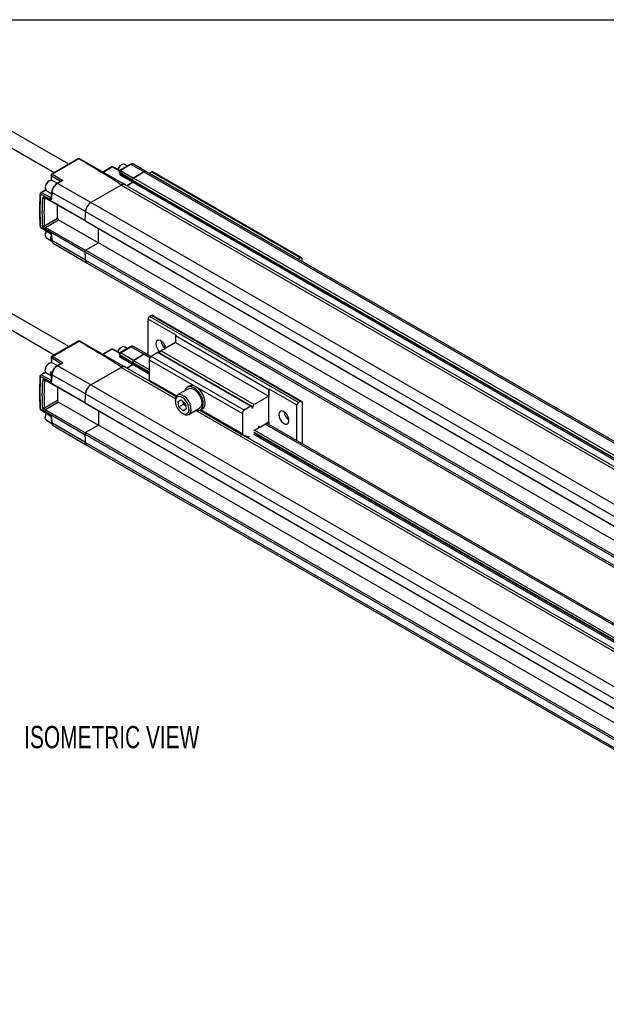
# Model space of a CAD drawing. Header units: millimetres. Extents: x 16 to 683, y 16 to 524.
# Tile 12 of 15: x 404 to 543, y 290 to 524. Entities that reach past the tile are written whole.
import ezdxf

# ---------------------------------------------------------------- set-up
doc = ezdxf.new("R2010")
doc.units = ezdxf.units.MM
doc.header["$LTSCALE"] = 2.5
doc.layers.add('DIMENSIONS', color=140, linetype='Continuous', lineweight=25)
doc.layers.add('TEXT', color=140, linetype='Continuous', lineweight=25)
doc.styles.add('SLDTEXTSTYLE0', font='TXT', dxfattribs={"width": 0.7})

msp = doc.modelspace()

# ---------------------------------------------------------------- linework, layer by layer
for p, q in [((415.884, 489.577), (400.794, 498.288)), ((399.076, 495.311), (412.446, 487.592)), ((418.119, 490.867), (411.837, 487.241)), ((418.274, 490.851), (411.992, 487.226)), ((418.673, 490.798), (428.983, 484.845)), ((425.992, 488.93), (423.95, 487.751)), ((424.04, 487.699), (426.147, 488.915)), ((426.147, 488.915), (427.908, 487.984)), ((427.972, 488.049), (426.295, 488.935)), ((426.295, 488.935), (426.298, 488.934)), ((430.472, 489.501), (427.974, 488.059)), ((430.626, 489.486), (428.129, 488.045)), ((428.385, 489.408), (428.285, 489.35)), ((429.76, 489.09), (429.088, 489.477)), ((433.721, 487.73), (430.626, 489.486)), ((434.342, 487.794), (431.228, 489.548)), ((411.681, 486.97), (411.681, 485.8)), ((411.765, 486.847), (413.943, 485.523)), ((411.765, 485.777), (411.765, 486.847)), ((411.992, 487.226), (414.465, 485.721)), ((427.879, 487.698), (428.044, 487.45)), ((431.031, 485.798), (427.959, 487.614)), ((427.959, 487.614), (428.109, 487.389)), ((427.97, 487.034), (431.065, 485.279)), ((428.109, 487.389), (431.181, 485.573)), ((428.129, 488.045), (431.224, 486.289)), ((431.224, 486.289), (433.721, 487.73)), ((433.721, 487.73), (431.224, 486.289)), ((661.034, 353.623), (431.224, 486.289)), ((433.721, 487.73), (663.531, 355.064)), ((664.156, 355.126), (434.346, 487.792)), ((435.047, 487.475), (435.489, 487.73)), ((435.047, 487.475), (470.403, 467.065)), ((435.489, 487.73), (470.844, 467.32)), ((471.157, 467.351), (435.802, 487.761)), ((410.265, 484.037), (410.265, 483.922)), ((411.259, 485.645), (411.16, 485.587)), ((411.683, 485.78), (411.681, 485.801)), ((413.119, 485.047), (411.963, 485.714)), ((413.023, 484.992), (412.624, 484.677)), ((414.162, 485.649), (413.023, 484.992)), ((414.465, 485.721), (413.178, 484.977)), ((421.143, 480.469), (413.178, 484.977)), ((428.308, 484.605), (421.143, 480.469)), ((428.308, 484.605), (658.117, 351.939)), ((429.245, 484.698), (428.931, 484.879)), ((659.055, 352.032), (429.245, 484.698)), ((429.652, 484.463), (431.065, 485.279)), ((431.065, 485.279), (429.652, 484.463)), ((431.031, 485.798), (660.841, 353.132)), ((431.181, 485.573), (431.031, 485.798)), ((431.181, 485.573), (431.031, 485.798)), ((431.065, 485.279), (660.875, 352.612)), ((431.181, 485.573), (660.991, 352.907)), ((411.722, 481.08), (409.152, 482.451)), ((410.341, 483.479), (409.216, 482.83)), ((409.364, 482.819), (410.403, 483.418)), ((411.721, 481.56), (409.364, 482.819)), ((410.334, 481.538), (410.083, 481.393)), ((410.157, 481.707), (419.662, 476.261)), ((410.334, 481.539), (410.157, 481.707)), ((410.334, 481.539), (419.839, 476.093)), ((410.36, 483.488), (410.341, 483.479)), ((410.557, 483.279), (411.74, 482.595)), ((411.771, 482.983), (411.645, 481.396)), ((419.825, 478.351), (411.862, 482.856)), ((410.083, 481.393), (409.686, 481.432)), ((413.237, 476.758), (413.237, 479.875)), ((650.957, 347.805), (421.147, 480.471)), ((419.83, 478.354), (649.639, 345.687)), ((409.152, 474.64), (411.722, 473.061)), ((409.208, 474.521), (409.212, 474.519)), ((409.212, 474.519), (411.643, 473.025)), ((409.686, 474.95), (410.083, 474.937)), ((410.083, 474.937), (413.237, 476.758)), ((410.334, 474.573), (410.157, 474.201)), ((410.334, 474.573), (413.458, 476.376)), ((419.839, 469.05), (410.334, 474.573)), ((413.458, 476.376), (422.894, 470.89)), ((419.662, 476.261), (419.666, 476.257)), ((419.662, 476.184), (649.472, 343.518)), ((419.838, 476.016), (419.662, 476.184)), ((419.838, 476.016), (649.648, 343.35)), ((419.662, 468.678), (410.157, 474.201)), ((410.265, 472.81), (410.265, 472.695)), ((411.539, 472.365), (411.71, 472.266)), ((411.644, 473.027), (411.771, 471.57)), ((422.916, 470.903), (422.916, 474.239)), ((410.557, 472.051), (411.82, 471.322)), ((411.539, 471.664), (411.752, 471.786)), ((411.78, 471.524), (411.539, 471.664)), ((419.825, 466.776), (411.862, 471.447)), ((412.183, 470.789), (420.253, 466.059)), ((419.838, 469.126), (422.916, 470.903)), ((652.726, 338.237), (422.916, 470.903)), ((419.662, 468.755), (419.838, 469.126)), ((649.472, 336.088), (419.662, 468.755)), ((419.666, 468.687), (419.662, 468.678)), ((649.648, 336.46), (419.838, 469.126)), ((419.83, 466.779), (649.639, 334.113)), ((420.21, 466.089), (650.019, 333.423)), ((470.844, 467.32), (470.403, 467.065)), ((471.286, 466.467), (471.286, 467.065)), ((415.884, 446.3), (400.794, 455.011)), ((435.489, 453.64), (435.047, 453.385)), ((470.844, 433.229), (435.489, 453.64)), ((471.157, 433.26), (435.802, 453.671)), ((399.076, 452.034), (412.446, 444.315)), ((434.649, 452.867), (441.279, 449.04)), ((434.649, 452.867), (434.649, 444.341)), ((470.403, 432.974), (435.047, 453.385)), ((463.331, 436.036), (441.234, 448.792)), ((441.234, 448.792), (441.234, 447.261)), ((418.12, 447.591), (411.837, 443.964)), ((411.992, 443.95), (418.274, 447.574)), ((428.975, 441.573), (418.673, 447.521)), ((441.234, 447.261), (437.797, 445.277)), ((441.234, 447.261), (463.331, 434.505)), ((425.992, 445.653), (423.95, 444.474)), ((426.147, 445.639), (424.04, 444.423)), ((427.901, 444.712), (426.147, 445.639)), ((427.966, 444.775), (426.295, 445.659)), ((426.295, 445.659), (426.298, 445.657)), ((427.88, 444.419), (428.044, 444.173)), ((427.896, 444.399), (427.959, 444.337)), ((427.959, 444.337), (431.031, 442.522)), ((427.959, 444.337), (428.109, 444.112)), ((430.472, 446.224), (427.972, 444.781)), ((431.181, 442.296), (428.109, 444.112)), ((428.129, 444.768), (430.626, 446.21)), ((431.224, 443.012), (428.129, 444.768)), ((428.385, 446.131), (428.285, 446.074)), ((429.76, 445.813), (429.088, 446.201)), ((433.721, 444.454), (430.626, 446.21)), ((431.224, 443.012), (433.721, 444.454)), ((433.721, 444.454), (431.224, 443.012)), ((434.342, 444.518), (431.228, 446.272)), ((435.124, 443.644), (433.721, 444.454)), ((435.387, 443.915), (434.346, 444.516)), ((437.018, 444.857), (435.41, 443.929)), ((437.018, 444.857), (459.115, 432.101)), ((459.271, 432.116), (437.174, 444.873)), ((437.797, 445.277), (459.894, 432.521)), ((411.259, 442.368), (411.16, 442.31)), ((411.681, 443.693), (411.681, 442.524)), ((411.683, 442.503), (411.681, 442.524)), ((413.943, 442.246), (411.765, 443.57)), ((411.765, 443.57), (411.765, 442.5)), ((413.119, 441.77), (411.963, 442.438)), ((414.465, 442.444), (411.992, 443.95)), ((414.162, 442.373), (413.023, 441.715)), ((413.178, 441.701), (414.465, 442.444)), ((431.065, 442.002), (427.97, 443.758)), ((429.652, 441.186), (431.065, 442.002)), ((431.065, 442.002), (429.652, 441.186)), ((431.031, 442.522), (431.181, 442.296)), ((431.031, 442.522), (431.181, 442.296)), ((434.968, 440.249), (431.031, 442.522)), ((434.968, 439.749), (431.065, 442.002)), ((434.968, 440.11), (431.181, 442.296)), ((431.224, 443.012), (434.968, 440.851)), ((434.968, 443.164), (457.065, 430.407)), ((434.968, 443.164), (434.968, 438.314)), ((457.507, 431.173), (435.41, 443.929)), ((410.341, 440.203), (409.216, 439.553)), ((410.403, 440.142), (409.364, 439.542)), ((409.364, 439.542), (411.721, 438.283)), ((410.265, 440.761), (410.265, 440.646)), ((410.341, 440.203), (410.36, 440.211)), ((410.557, 440.002), (411.74, 439.319)), ((411.893, 440.112), (411.539, 440.316)), ((411.782, 439.755), (411.539, 439.614)), ((411.539, 439.614), (411.754, 439.491)), ((411.771, 439.706), (411.645, 438.12)), ((411.808, 439.866), (411.77, 439.703)), ((419.825, 435.074), (411.862, 439.579)), ((412.673, 441.438), (412.574, 441.36)), ((413.023, 441.715), (412.673, 441.438)), ((421.143, 437.192), (413.178, 441.701)), ((421.143, 437.192), (428.308, 441.328)), ((428.308, 441.328), (421.147, 437.195)), ((441.185, 433.894), (428.308, 441.328)), ((429.245, 441.421), (428.923, 441.607)), ((435.04, 438.076), (429.245, 441.421)), ((409.152, 439.175), (411.722, 437.803)), ((409.686, 438.155), (410.083, 438.116)), ((410.083, 438.116), (410.334, 438.261)), ((419.662, 432.985), (410.157, 438.431)), ((410.334, 438.262), (410.157, 438.431)), ((419.839, 432.816), (410.334, 438.262)), ((421.147, 437.195), (650.957, 304.528)), ((441.458, 434.567), (434.968, 438.314)), ((435.097, 438.028), (441.355, 434.415)), ((413.237, 436.598), (413.237, 433.482)), ((419.83, 435.077), (649.639, 302.411)), ((444.246, 436.249), (441.713, 434.786)), ((444.454, 436.91), (444.012, 436.655)), ((463.331, 436.036), (463.331, 434.505)), ((463.376, 436.284), (470.005, 432.457)), ((463.376, 427.757), (463.376, 436.284)), ((413.237, 433.482), (410.083, 431.661)), ((413.458, 433.099), (410.334, 431.296)), ((413.458, 433.099), (422.894, 427.614)), ((419.666, 432.981), (419.662, 432.985)), ((649.472, 300.241), (419.662, 432.907)), ((419.662, 432.907), (419.838, 432.739)), ((649.648, 300.073), (419.838, 432.739)), ((441.162, 433.57), (441.162, 433.281)), ((441.819, 433.265), (442.577, 433.616)), ((442.032, 431.989), (441.819, 433.265)), ((442.032, 431.989), (443.137, 432.627)), ((442.577, 433.616), (443.548, 432.692)), ((443.137, 432.627), (443.046, 433.17)), ((443.639, 432.15), (443.137, 432.627)), ((443.548, 432.692), (443.761, 431.417)), ((463.331, 434.505), (459.894, 432.521)), ((470.005, 423.93), (470.005, 432.457)), ((470.844, 433.229), (470.403, 432.974)), ((471.286, 432.974), (471.286, 423.191)), ((411.722, 429.784), (409.152, 431.364)), ((409.211, 431.242), (409.208, 431.244)), ((409.211, 431.242), (411.643, 429.748)), ((410.083, 431.661), (409.686, 431.673)), ((410.334, 431.296), (410.157, 430.924)), ((410.157, 430.924), (419.662, 425.401)), ((410.334, 431.296), (419.839, 425.773)), ((422.916, 430.963), (422.916, 427.626)), ((443.003, 431.065), (442.032, 431.989)), ((442.79, 430.461), (443.04, 430.317)), ((443.748, 431.495), (443.003, 431.065)), ((443.761, 431.417), (443.003, 431.065)), ((444.369, 430.185), (446.902, 431.648)), ((621.436, 329.838), (445.99, 431.121)), ((446.98, 431.168), (457.194, 425.271)), ((447.137, 431.242), (447.579, 431.497)), ((457.065, 425.558), (447.178, 431.265)), ((457.065, 430.407), (457.065, 425.558)), ((459.115, 432.101), (457.507, 431.173)), ((459.475, 431.608), (459.325, 432.047)), ((410.265, 429.533), (410.265, 429.418)), ((410.557, 428.774), (411.82, 428.045)), ((411.644, 429.751), (411.771, 428.293)), ((419.825, 423.5), (411.862, 428.17)), ((461.353, 427.239), (463.331, 428.381)), ((626.85, 332.963), (462.448, 427.87)), ((627.216, 333.174), (462.814, 428.082)), ((463.331, 428.381), (463.331, 427.783)), ((412.183, 427.513), (420.253, 422.782)), ((419.838, 425.85), (419.662, 425.478)), ((419.662, 425.478), (649.472, 292.812)), ((419.662, 425.401), (419.666, 425.41)), ((422.916, 427.626), (419.838, 425.85)), ((419.838, 425.85), (649.648, 293.183)), ((652.726, 294.96), (422.916, 427.626)), ((623.831, 331.221), (459.757, 425.938)), ((623.398, 330.971), (459.792, 425.419)), ((623.711, 331.151), (459.907, 425.713)), ((459.913, 426.438), (460.902, 427.009)), ((459.924, 426.444), (624.353, 331.522)), ((460.986, 427.191), (460.933, 427.347)), ((460.966, 427.25), (461.04, 427.208)), ((419.83, 423.502), (649.639, 290.836)), ((457.24, 425.252), (458.697, 424.818)), ((621.985, 330.155), (457.27, 425.243)), ((420.21, 422.812), (650.019, 290.146))]:
    msp.add_line(p, q)
at = {"flags": 128}
for points in [[(429.088, 489.477), (428.765, 489.54), (428.385, 489.408), (428.004, 489.101), (427.682, 488.665), (427.508, 488.294)], [(428.109, 487.389), (428.07, 487.418), (428.044, 487.45)], [(435.047, 487.475), (434.986, 487.435), (434.977, 487.428)], [(411.285, 485.659), (410.903, 485.362), (410.575, 484.934), (410.351, 484.439), (410.266, 483.952), (410.331, 483.549), (410.539, 483.289), (410.557, 483.279)], [(411.963, 485.714), (411.664, 485.779), (411.285, 485.659)], [(410.565, 473.689), (410.557, 473.675), (410.341, 473.178), (410.265, 472.695), (410.341, 472.299), (410.557, 472.051), (410.557, 472.051)], [(470.332, 467.018), (470.341, 467.024), (470.403, 467.065)], [(438.922, 445.926), (438.776, 446.408), (438.475, 446.963), (438.076, 447.423), (437.631, 447.728), (437.201, 447.835), (436.845, 447.73), (436.61, 447.427), (436.528, 446.967)], [(427.508, 445.017), (427.682, 445.389), (428.004, 445.824), (428.385, 446.131), (428.765, 446.263), (429.088, 446.201)], [(428.044, 444.173), (428.07, 444.142), (428.109, 444.112)], [(410.557, 440.002), (410.557, 440.002), (410.341, 440.25), (410.265, 440.646), (410.341, 441.129), (410.557, 441.626), (410.879, 442.061), (411.26, 442.368), (411.64, 442.5), (411.963, 442.438)], [(444.878, 431.877), (444.681, 432.596), (444.338, 433.305), (443.88, 433.941), (443.347, 434.448), (442.787, 434.781), (442.25, 434.909), (441.783, 434.822), (441.428, 434.528), (441.216, 434.052), (441.162, 433.57)], [(447.736, 433.232), (447.531, 434.004), (447.182, 434.771), (446.713, 435.478), (446.16, 436.071), (445.563, 436.506), (444.967, 436.752), (444.417, 436.79), (443.952, 436.617), (443.607, 436.246), (443.423, 435.773)], [(444.246, 436.249), (444.251, 436.251), (444.693, 436.372), (445.211, 436.286), (445.759, 436), (446.292, 435.538), (446.764, 434.94), (447.134, 434.257), (447.37, 433.548), (447.453, 432.873), (447.375, 432.29), (447.142, 431.849), (446.902, 431.648)], [(447.579, 431.497), (447.887, 431.765), (448.131, 432.241), (448.225, 432.856), (448.164, 433.566), (447.95, 434.321), (447.601, 435.067), (447.139, 435.753), (446.598, 436.329), (446.016, 436.755), (445.434, 437.001), (444.893, 437.049), (444.454, 436.91)], [(444.382, 431.814), (444.199, 432.468), (443.879, 433.11), (443.451, 433.677), (442.959, 434.113), (442.451, 434.375), (441.975, 434.439), (441.58, 434.297), (441.303, 433.963), (441.171, 433.471), (441.198, 432.868), (441.381, 432.214), (441.702, 431.572), (442.129, 431.005), (442.621, 430.569), (443.129, 430.307), (443.605, 430.243), (444, 430.385), (444.278, 430.719), (444.409, 431.211), (444.382, 431.814)], [(446.079, 431.173), (446.465, 431.099), (446.978, 431.167), (447.386, 431.441), (447.66, 431.902), (447.78, 432.514), (447.736, 433.232)], [(410.557, 428.774), (410.351, 429.001), (410.266, 429.389), (410.331, 429.868), (410.539, 430.367), (410.564, 430.411)], [(443.04, 430.317), (443.568, 430.099), (444.076, 430.078), (444.492, 430.271), (444.779, 430.66), (444.911, 431.212), (444.878, 431.877)], [(459.325, 432.047), (459.311, 432.076), (459.293, 432.099), (459.271, 432.117), (459.244, 432.127), (459.215, 432.131), (459.183, 432.128), (459.149, 432.118), (459.115, 432.101)], [(465.696, 430.129), (465.778, 429.574), (466.013, 429), (466.369, 428.484), (466.799, 428.095), (467.244, 427.885), (467.644, 427.884), (467.944, 428.092), (468.106, 428.48), (468.106, 428.995), (467.944, 429.57), (467.644, 430.124), (467.244, 430.585), (466.799, 430.889), (466.369, 430.996), (466.013, 430.891), (465.778, 430.588), (465.696, 430.129)], [(460.933, 427.347), (460.96, 427.288), (460.996, 427.242), (461.041, 427.207), (461.094, 427.186), (461.153, 427.178), (461.217, 427.185), (461.284, 427.205), (461.353, 427.239)], [(458.697, 424.818), (458.726, 424.812), (458.738, 424.81)]]:
    msp.add_lwpolyline(points, dxfattribs=at)
for centre, radius, start, end in [((418.38, 490.121), 0.737, 66.5421, 98.23503), ((426.148, 488.659), 0.313, 62.13942, 119.99731), ((426.057, 488.788), 0.156, 54.88667, 114.47433), ((426.238, 488.797), 0.15, 67.78908, 127.61016), ((429.357, 487.693), 1.974, 122.8999, 161.85246), ((430.536, 489.359), 0.156, 54.88667, 114.47433), ((430.981, 488.989), 0.611, 66.21109, 125.57229), ((411.993, 486.97), 0.313, 119.939, 180), ((412.196, 486.835), 0.432, 147.95872, 178.43414), ((412.213, 486.846), 0.44, 120.15438, 150.21974), ((427.825, 487.296), 0.299, 299.01799, 18.00011), ((431.425, 485.926), 0.415, 119.01799, 198.00011), ((431.425, 485.926), 0.415, 119.01814, 198.00012), ((434.087, 487.219), 0.629, 65.69288, 125.61758), ((434.088, 487.218), 0.63, 66.21109, 125.57229), ((435.672, 487.475), 0.314, 65.69288, 125.61758), ((412.15, 483.982), 1.886, 121.67343, 178.33195), ((428.856, 483.851), 0.932, 65.30813, 126.00233), ((428.856, 483.852), 0.931, 65.26199, 126.04847), ((430.945, 485.496), 0.249, 299.01799, 18.00011), ((430.945, 485.496), 0.249, 299.01799, 18.00011), ((467.911, 478.546), 58.889, 176.1973, 183.8027), ((409.372, 482.559), 0.313, 119.99139, 180), ((409.615, 482.424), 0.465, 149.15561, 176.66289), ((409.591, 482.456), 0.428, 122.02663, 151.10733), ((479.075, 476.651), 67.499, 174.72521, 176.23769), ((468.661, 478.165), 58.667, 176.84597, 183.15403), ((422.731, 478.018), 2.921, 122.8418, 173.39588), ((486.845, 472.077), 67.309, 174.64964, 176.50193), ((486.909, 472.069), 67.378, 174.65031, 176.43277), ((409.372, 474.787), 0.313, 180, 238.43265), ((409.29, 474.633), 0.138, 176.82514, 233.94901), ((413.717, 476.78), 0.481, 182.61517, 237.26936), ((412.172, 472.723), 1.909, 149.00055, 177.40513), ((412.802, 472.014), 1.31, 164.46972, 195.53018), ((462.352, 476.651), 50.758, 184.05554, 185.88458), ((470.482, 472.077), 50.929, 183.74083, 185.9716), ((470.416, 472.069), 50.867, 183.82256, 185.97243), ((420.682, 466.799), 0.853, 181.34683, 236.33492), ((471.017, 467.109), 0.273, 350.78596, 129.20329), ((435.672, 453.384), 0.314, 65.69288, 125.61758), ((435.572, 452.57), 0.969, 122.76829, 162.14054), ((442.019, 448.78), 0.785, 160.66478, 179.12399), ((418.38, 446.845), 0.737, 66.54211, 98.23503), ((439.215, 447.105), 2.69, 182.92501, 231.09175), ((440.526, 447.864), 2.725, 184.96952, 228.74245), ((426.148, 445.382), 0.313, 62.13942, 119.99731), ((426.057, 445.511), 0.156, 54.88667, 114.47433), ((426.238, 445.52), 0.15, 67.78908, 127.61016), ((429.357, 444.416), 1.974, 122.8999, 161.85246), ((427.825, 444.019), 0.299, 299.01799, 18.00011), ((430.536, 446.082), 0.156, 54.88667, 114.47433), ((430.981, 445.712), 0.611, 66.21109, 125.57229), ((434.088, 443.941), 0.63, 66.21109, 125.57229), ((434.087, 443.943), 0.629, 65.69288, 125.61758), ((437.109, 444.734), 0.153, 64.88371, 126.42675), ((438.326, 444.459), 0.974, 122.85909, 162.90307), ((412.208, 440.672), 1.945, 122.6112, 177.39417), ((411.993, 443.693), 0.313, 119.939, 180), ((412.196, 443.559), 0.432, 147.95872, 178.43414), ((412.213, 443.569), 0.44, 120.15438, 150.21974), ((431.425, 442.65), 0.415, 119.01799, 198.00011), ((431.425, 442.65), 0.415, 119.01799, 198.00011), ((430.945, 442.219), 0.249, 299.01799, 18.00011), ((430.945, 442.219), 0.249, 299.01799, 18.00011), ((435.927, 443.12), 0.961, 122.60548, 177.39452), ((409.372, 439.282), 0.313, 119.9914, 180), ((409.591, 439.179), 0.428, 122.02664, 151.10733), ((412.802, 439.965), 1.31, 164.46978, 195.53031), ((479.075, 433.374), 67.499, 174.72521, 176.23769), ((412.442, 440.115), 0.62, 177.29311, 208.34789), ((428.856, 440.576), 0.931, 65.26199, 126.04847), ((428.856, 440.574), 0.932, 65.30813, 126.00233), ((467.911, 435.269), 58.889, 176.1973, 183.8027), ((409.615, 439.148), 0.465, 149.15561, 176.66289), ((468.661, 434.889), 58.667, 176.84597, 183.15403), ((422.731, 434.741), 2.921, 122.8418, 173.39588), ((435.289, 438.287), 0.322, 175.151, 233.53682), ((486.845, 428.801), 67.309, 174.64964, 176.50193), ((486.909, 428.792), 67.378, 174.65031, 176.43277), ((464.117, 436.024), 0.785, 160.66478, 179.12399), ((413.717, 433.504), 0.481, 182.61517, 237.26936), ((444.981, 433.606), 1.919, 195.67994, 224.90898), ((460.352, 431.758), 0.89, 120.93057, 189.67381), ((470.927, 432.16), 0.969, 122.76829, 162.14054), ((471.017, 433.018), 0.273, 350.78596, 129.20329), ((409.372, 431.51), 0.312, 180, 238.43265), ((409.29, 431.356), 0.138, 176.82514, 233.94901), ((412.163, 429.45), 1.899, 148.96934, 177.47989), ((458.024, 430.364), 0.961, 122.60548, 177.39452), ((469.587, 430.972), 2.615, 184.0169, 235.97772), ((462.352, 433.374), 50.758, 184.05554, 185.88458), ((470.482, 428.801), 50.929, 183.74083, 185.9716), ((470.416, 428.792), 50.867, 183.82256, 185.97243), ((457.352, 425.519), 0.29, 172.39468, 247.20096), ((460.07, 426.193), 0.291, 122.68359, 169.49263), ((460.811, 427.162), 0.178, 300.93057, 9.67381), ((420.682, 423.522), 0.853, 181.34683, 236.33492)]:
    msp.add_arc(centre, radius, start, end)
for centre in [(276.348, 570.798), (276.348, 527.522)]:
    msp.add_ellipse(centre, major_axis=(151.964, -86.189), ratio=0.0075565, start_param=6.2787444, end_param=6.6529922)
for points, knots in [([(418.274, 490.851), (418.261, 490.858), (418.231, 490.873), (418.171, 490.884), (418.131, 490.869), (418.106, 490.859)], [0, 0, 0, 0, 0.2263176, 0.5110059, 1, 1, 1, 1]), ([(418.658, 490.806), (418.575, 490.836), (418.413, 490.894), (418.237, 490.882), (418.152, 490.877)], [0, 0, 0, 0, 0.5156104, 1, 1, 1, 1]), ([(431.226, 489.544), (431.221, 489.549), (431.143, 489.616), (430.931, 489.641), (430.681, 489.608), (430.532, 489.532), (430.472, 489.501)], [0, 0, 0, 0, 0.029679, 0.3965965, 0.7550337, 1, 1, 1, 1]), ([(411.765, 486.847), (411.74, 486.866), (411.692, 486.902), (411.685, 486.948), (411.682, 486.97)], [0, 0, 0, 0, 0.5111136, 1, 1, 1, 1]), ([(411.838, 487.241), (411.86, 487.249), (411.905, 487.265), (411.962, 487.239), (411.992, 487.226)], [0, 0, 0, 0, 0.4959878, 1, 1, 1, 1]), ([(428.006, 488.072), (428.004, 488.071), (427.977, 488.062), (427.934, 488.024), (427.883, 487.958), (427.855, 487.879), (427.85, 487.801), (427.863, 487.731), (427.883, 487.695), (427.893, 487.677)], [0, 0, 0, 0, 0.0136119, 0.1869612, 0.3649482, 0.5408585, 0.7082101, 0.8621407, 1, 1, 1, 1]), ([(427.959, 487.614), (427.943, 487.625), (427.914, 487.645), (427.897, 487.673), (427.889, 487.685)], [0, 0, 0, 0, 0.5726721, 1, 1, 1, 1]), ([(428.129, 488.045), (428.095, 488.025), (428.062, 487.996), (428.003, 487.923), (427.979, 487.881), (427.945, 487.795), (427.935, 487.751), (427.934, 487.672), (427.943, 487.639), (427.959, 487.614)], [0, 0, 0, 0, 0.25, 0.25, 0.5, 0.5, 0.75, 0.75, 1, 1, 1, 1]), ([(427.993, 487.246), (427.983, 487.23), (427.944, 487.162), (427.962, 487.089), (427.97, 487.035), (427.97, 487.034)], [0, 0, 0, 0, 0.24298971, 0.99252245, 1, 1, 1, 1]), ([(428.038, 487.461), (428.038, 487.462), (428.036, 487.466), (428.041, 487.449), (428.039, 487.407), (428.025, 487.341), (428.006, 487.285), (427.989, 487.255), (427.986, 487.25)], [0, 0, 0, 0, 0.0285937, 0.2494047, 0.4702856, 0.7007554, 0.9553022, 1, 1, 1, 1]), ([(428.008, 488.067), (428.019, 488.071), (428.052, 488.081), (428.099, 488.059), (428.129, 488.045)], [0, 0, 0, 0, 0.3654682, 1, 1, 1, 1]), ([(412.488, 484.455), (412.468, 484.435), (412.428, 484.394), (412.371, 484.328), (412.316, 484.259), (412.263, 484.187), (412.213, 484.113), (412.165, 484.037), (412.12, 483.959), (412.078, 483.88), (412.026, 483.773), (411.97, 483.64), (411.919, 483.485), (411.883, 483.338), (411.86, 483.203), (411.856, 483.119), (411.854, 483.078)], [0, 0, 0, 0, 0.0556027, 0.1112543, 0.1669331, 0.2226183, 0.2782875, 0.3339189, 0.3894922, 0.4449855, 0.5003771, 0.61011, 0.7150671, 0.8151037, 0.910122, 1, 1, 1, 1]), ([(413.178, 484.977), (413.152, 484.962), (413.099, 484.93), (413.021, 484.877), (412.943, 484.819), (412.867, 484.756), (412.792, 484.689), (412.72, 484.619), (412.65, 484.546), (412.583, 484.471), (412.518, 484.394), (412.457, 484.316), (412.4, 484.237), (412.346, 484.158), (412.269, 484.037), (412.174, 483.872), (412.073, 483.661), (411.991, 483.448), (411.928, 483.241), (411.884, 483.043), (411.869, 482.917), (411.862, 482.856)], [0, 0, 0, 0, 0.0407559, 0.0814754, 0.122058, 0.1624038, 0.2024147, 0.2419955, 0.281055, 0.3195072, 0.3572717, 0.3942747, 0.4304493, 0.4657358, 0.500082, 0.5871808, 0.673583, 0.7586246, 0.8417035, 0.9223019, 1, 1, 1, 1]), ([(413.178, 484.977), (413.149, 484.991), (413.091, 485.017), (413.046, 485), (413.024, 484.992)], [0, 0, 0, 0, 0.5027765, 1, 1, 1, 1]), ([(414.465, 485.721), (414.403, 485.718), (414.295, 485.712), (414.203, 485.667), (414.163, 485.647)], [0, 0, 0, 0, 0.5704648, 1, 1, 1, 1]), ([(409.06, 482.579), (409.03, 482.059), (408.945, 480.551), (408.912, 478.16), (408.974, 476.093), (409.045, 474.993), (409.06, 474.766)], [0, 0, 0, 0, 0.1934646, 0.561065, 0.909371, 1, 1, 1, 1]), ([(409.216, 482.829), (409.237, 482.837), (409.28, 482.854), (409.336, 482.831), (409.364, 482.819)], [0, 0, 0, 0, 0.48757968, 1, 1, 1, 1]), ([(409.686, 481.432), (409.687, 481.449), (409.69, 481.482), (409.699, 481.529), (409.712, 481.573), (409.735, 481.627), (409.773, 481.686), (409.834, 481.735), (409.907, 481.763), (409.987, 481.767), (410.071, 481.751), (410.128, 481.722), (410.157, 481.707)], [0, 0, 0, 0, 0.0622527, 0.123976, 0.1857586, 0.2481871, 0.3757974, 0.5026606, 0.6289345, 0.755809, 0.8779685, 1, 1, 1, 1]), ([(410.083, 481.393), (410.085, 481.406), (410.088, 481.43), (410.098, 481.461), (410.11, 481.487), (410.122, 481.507), (410.135, 481.522), (410.148, 481.534), (410.159, 481.542), (410.182, 481.557), (410.22, 481.569), (410.278, 481.565), (410.315, 481.547), (410.334, 481.539)], [0, 0, 0, 0, 0.09170053, 0.17518601, 0.25045325, 0.31749942, 0.37632216, 0.42691957, 0.46929038, 0.5034342, 0.67850477, 0.84396852, 1, 1, 1, 1]), ([(411.862, 482.856), (411.838, 482.874), (411.789, 482.909), (411.763, 482.956), (411.772, 482.979), (411.774, 482.982)], [0, 0, 0, 0, 0.46066951, 0.92133903, 1, 1, 1, 1]), ([(411.774, 482.982), (411.777, 482.999), (411.783, 483.037), (411.829, 483.064), (411.854, 483.078)], [0, 0, 0, 0, 0.4533268, 1, 1, 1, 1]), ([(411.722, 481.08), (411.699, 481.132), (411.656, 481.229), (411.633, 481.343), (411.644, 481.391), (411.646, 481.396)], [0, 0, 0, 0, 0.510163, 0.9452263, 1, 1, 1, 1]), ([(421.143, 480.469), (421.061, 480.422), (420.981, 480.367), (420.824, 480.243), (420.746, 480.173), (420.595, 480.019), (420.523, 479.936), (420.386, 479.761), (420.32, 479.667), (420.2, 479.474), (420.145, 479.375), (420.047, 479.172), (420.002, 479.067), (419.928, 478.859), (419.898, 478.756), (419.851, 478.551), (419.834, 478.449), (419.825, 478.351)], [0, 0, 0, 0, 0.125, 0.125, 0.25, 0.25, 0.375, 0.375, 0.5, 0.5, 0.625, 0.625, 0.75, 0.75, 0.875, 0.875, 1, 1, 1, 1]), ([(409.062, 474.766), (409.066, 474.743), (409.075, 474.695), (409.125, 474.659), (409.152, 474.64)], [0, 0, 0, 0, 0.4724841, 1, 1, 1, 1]), ([(410.157, 474.201), (410.142, 474.21), (410.114, 474.227), (410.072, 474.258), (410.03, 474.294), (409.974, 474.346), (409.907, 474.422), (409.834, 474.524), (409.773, 474.633), (409.728, 474.743), (409.696, 474.851), (409.689, 474.917), (409.686, 474.95)], [0, 0, 0, 0, 0.0612841, 0.1220694, 0.1829399, 0.2444775, 0.3711987, 0.4976275, 0.6243669, 0.7521016, 0.8760895, 1, 1, 1, 1]), ([(410.334, 474.573), (410.323, 474.579), (410.301, 474.593), (410.267, 474.62), (410.233, 474.652), (410.2, 474.69), (410.168, 474.732), (410.135, 474.784), (410.099, 474.856), (410.089, 474.908), (410.083, 474.937)], [0, 0, 0, 0, 0.0927451, 0.1888544, 0.2883709, 0.3913333, 0.4977765, 0.6070063, 0.7745256, 1, 1, 1, 1]), ([(411.722, 473.061), (411.697, 473.048), (411.654, 473.025), (411.648, 473.027), (411.645, 473.027)], [0, 0, 0, 0, 0.58811406, 1, 1, 1, 1]), ([(411.77, 471.575), (411.784, 471.485), (411.812, 471.304), (411.916, 471.073), (412.06, 470.878), (412.186, 470.793), (412.25, 470.75)], [0, 0, 0, 0, 0.2456184, 0.4952075, 0.7471851, 1, 1, 1, 1]), ([(411.862, 471.447), (411.836, 471.466), (411.787, 471.5), (411.778, 471.548), (411.774, 471.57)], [0, 0, 0, 0, 0.5429811, 1, 1, 1, 1]), ([(411.862, 471.447), (411.893, 471.286), (411.951, 470.979), (412.151, 470.839), (412.247, 470.773)], [0, 0, 0, 0, 0.5261607, 1, 1, 1, 1]), ([(419.825, 466.776), (419.855, 466.623), (419.915, 466.319), (420.107, 466.167), (420.202, 466.091)], [0, 0, 0, 0, 0.5057984, 1, 1, 1, 1]), ([(418.274, 447.574), (418.261, 447.581), (418.232, 447.596), (418.171, 447.608), (418.131, 447.592), (418.106, 447.582)], [0, 0, 0, 0, 0.2253579, 0.5087206, 1, 1, 1, 1]), ([(418.655, 447.53), (418.572, 447.56), (418.411, 447.618), (418.236, 447.606), (418.152, 447.6)], [0, 0, 0, 0, 0.5186402, 1, 1, 1, 1]), ([(418.673, 447.521), (418.642, 447.538), (418.611, 447.555), (418.575, 447.548), (418.574, 447.548)], [0, 0, 0, 0, 0.9681737, 1, 1, 1, 1]), ([(427.981, 444.786), (427.967, 444.777), (427.938, 444.758), (427.9, 444.715), (427.869, 444.66), (427.851, 444.596), (427.849, 444.53), (427.86, 444.467), (427.883, 444.413), (427.904, 444.385), (427.914, 444.372)], [0, 0, 0, 0, 0.1071773, 0.2281378, 0.3599, 0.497516, 0.6349496, 0.7667842, 0.8891695, 1, 1, 1, 1]), ([(428.129, 444.768), (428.101, 444.752), (428.069, 444.726), (428.009, 444.655), (427.98, 444.609), (427.943, 444.514), (427.934, 444.466), (427.936, 444.388), (427.946, 444.358), (427.959, 444.337)], [0, 0, 0, 0, 0.25, 0.25, 0.5, 0.5, 0.75, 0.75, 1, 1, 1, 1]), ([(428.129, 444.768), (428.112, 444.776), (428.079, 444.792), (428.025, 444.802), (427.998, 444.792), (427.981, 444.786)], [0, 0, 0, 0, 0.3016398, 0.5700066, 1, 1, 1, 1]), ([(428.038, 444.185), (428.038, 444.185), (428.036, 444.19), (428.041, 444.172), (428.039, 444.13), (428.025, 444.064), (428.006, 444.008), (427.989, 443.978), (427.986, 443.973)], [0, 0, 0, 0, 0.0285937, 0.2494047, 0.4702856, 0.7007554, 0.9553022, 1, 1, 1, 1]), ([(431.226, 446.267), (431.221, 446.272), (431.143, 446.34), (430.931, 446.364), (430.681, 446.331), (430.532, 446.255), (430.472, 446.224)], [0, 0, 0, 0, 0.0297184, 0.3966209, 0.7550437, 1, 1, 1, 1]), ([(411.682, 443.694), (411.685, 443.671), (411.692, 443.626), (411.74, 443.589), (411.765, 443.57)], [0, 0, 0, 0, 0.48888637, 1, 1, 1, 1]), ([(411.992, 443.95), (411.962, 443.963), (411.905, 443.989), (411.86, 443.972), (411.838, 443.964)], [0, 0, 0, 0, 0.5040122, 1, 1, 1, 1]), ([(414.163, 442.371), (414.203, 442.39), (414.295, 442.436), (414.403, 442.441), (414.465, 442.444)], [0, 0, 0, 0, 0.4295482, 1, 1, 1, 1]), ([(427.97, 443.758), (427.97, 443.758), (427.962, 443.812), (427.944, 443.885), (427.983, 443.953), (427.993, 443.97)], [0, 0, 0, 0, 0.0074776, 0.7570103, 1, 1, 1, 1]), ([(409.364, 439.542), (409.336, 439.554), (409.28, 439.578), (409.237, 439.561), (409.216, 439.552)], [0, 0, 0, 0, 0.5124203, 1, 1, 1, 1]), ([(411.862, 439.579), (411.838, 439.597), (411.788, 439.633), (411.763, 439.68), (411.771, 439.701), (411.772, 439.703)], [0, 0, 0, 0, 0.481279, 0.9625581, 1, 1, 1, 1]), ([(413.178, 441.701), (413.151, 441.685), (413.098, 441.653), (413.016, 441.597), (412.931, 441.533), (412.844, 441.46), (412.756, 441.379), (412.666, 441.288), (412.576, 441.188), (412.487, 441.078), (412.399, 440.96), (412.313, 440.832), (412.231, 440.696), (412.153, 440.551), (412.082, 440.4), (412.018, 440.242), (411.962, 440.079), (411.916, 439.913), (411.881, 439.744), (411.869, 439.635), (411.862, 439.579)], [0, 0, 0, 0, 0.0408232, 0.0833966, 0.1277017, 0.1737312, 0.2214897, 0.270983, 0.3222123, 0.3751746, 0.4298689, 0.4862948, 0.5444519, 0.604341, 0.6659611, 0.7293112, 0.7943855, 0.8611896, 0.9297388, 1, 1, 1, 1]), ([(412.449, 441.139), (412.428, 441.115), (412.387, 441.07), (412.329, 440.998), (412.275, 440.927), (412.226, 440.857), (412.181, 440.788), (412.14, 440.721), (412.104, 440.656), (412.072, 440.594), (412.043, 440.535), (412.017, 440.479), (411.995, 440.426), (411.975, 440.376), (411.958, 440.33), (411.944, 440.288), (411.931, 440.25), (411.921, 440.215), (411.912, 440.184), (411.905, 440.156), (411.899, 440.133), (411.895, 440.118), (411.893, 440.112)], [0, 0, 0, 0, 0.0816611, 0.1599902, 0.2349872, 0.306652, 0.3749843, 0.439984, 0.501651, 0.5599853, 0.6149866, 0.6666548, 0.7149899, 0.7599917, 0.8016602, 0.8399953, 0.8749968, 0.9066648, 0.9349992, 0.9599999, 0.9816668, 1, 1, 1, 1]), ([(413.178, 441.701), (413.149, 441.714), (413.091, 441.74), (413.046, 441.723), (413.023, 441.715)], [0, 0, 0, 0, 0.5019489, 1, 1, 1, 1]), ([(409.06, 439.302), (409.03, 438.782), (408.945, 437.274), (408.912, 434.883), (408.974, 432.817), (409.045, 431.716), (409.06, 431.489)], [0, 0, 0, 0, 0.1934646, 0.561065, 0.909371, 1, 1, 1, 1]), ([(409.152, 439.175), (409.143, 439.18), (409.125, 439.191), (409.103, 439.21), (409.082, 439.233), (409.064, 439.262), (409.061, 439.285), (409.06, 439.297)], [0, 0, 0, 0, 0.1585171, 0.3168872, 0.4802314, 0.7286287, 1, 1, 1, 1]), ([(410.157, 438.431), (410.101, 438.463), (410.044, 438.482), (409.934, 438.491), (409.881, 438.481), (409.792, 438.429), (409.755, 438.388), (409.704, 438.284), (409.689, 438.223), (409.686, 438.155)], [0, 0, 0, 0, 0.25, 0.25, 0.5, 0.5, 0.75, 0.75, 1, 1, 1, 1]), ([(410.083, 438.116), (410.087, 438.151), (410.096, 438.183), (410.125, 438.236), (410.145, 438.258), (410.193, 438.285), (410.22, 438.291), (410.277, 438.288), (410.306, 438.278), (410.334, 438.262)], [0, 0, 0, 0, 0.25, 0.25, 0.5, 0.5, 0.75, 0.75, 1, 1, 1, 1]), ([(411.722, 437.803), (411.699, 437.856), (411.656, 437.953), (411.633, 438.067), (411.644, 438.114), (411.646, 438.12)], [0, 0, 0, 0, 0.5101773, 0.9452527, 1, 1, 1, 1]), ([(419.825, 435.074), (419.834, 435.173), (419.851, 435.273), (419.898, 435.477), (419.928, 435.581), (420.002, 435.79), (420.046, 435.893), (420.144, 436.096), (420.199, 436.197), (420.32, 436.39), (420.384, 436.482), (420.521, 436.658), (420.595, 436.742), (420.745, 436.895), (420.822, 436.964), (420.98, 437.09), (421.061, 437.145), (421.143, 437.192)], [0, 0, 0, 0, 0.125, 0.125, 0.25, 0.25, 0.375, 0.375, 0.5, 0.5, 0.625, 0.625, 0.75, 0.75, 0.875, 0.875, 1, 1, 1, 1]), ([(409.152, 431.364), (409.125, 431.383), (409.075, 431.418), (409.066, 431.466), (409.062, 431.489)], [0, 0, 0, 0, 0.5275159, 1, 1, 1, 1]), ([(409.686, 431.673), (409.689, 431.61), (409.704, 431.54), (409.755, 431.394), (409.792, 431.319), (409.881, 431.178), (409.934, 431.112), (410.044, 431.001), (410.101, 430.957), (410.157, 430.924)], [0, 0, 0, 0, 0.25, 0.25, 0.5, 0.5, 0.75, 0.75, 1, 1, 1, 1]), ([(410.334, 431.296), (410.306, 431.312), (410.277, 431.334), (410.22, 431.388), (410.193, 431.421), (410.145, 431.489), (410.125, 431.526), (410.096, 431.596), (410.087, 431.63), (410.083, 431.661)], [0, 0, 0, 0, 0.25, 0.25, 0.5, 0.5, 0.75, 0.75, 1, 1, 1, 1]), ([(411.722, 429.784), (411.697, 429.771), (411.654, 429.749), (411.648, 429.75), (411.645, 429.751)], [0, 0, 0, 0, 0.5896542, 1, 1, 1, 1]), ([(411.771, 428.298), (411.784, 428.209), (411.812, 428.028), (411.917, 427.796), (412.06, 427.601), (412.186, 427.516), (412.25, 427.474)], [0, 0, 0, 0, 0.245631, 0.4952145, 0.7471892, 1, 1, 1, 1]), ([(411.862, 428.17), (411.836, 428.188), (411.787, 428.223), (411.778, 428.271), (411.773, 428.294)], [0, 0, 0, 0, 0.5319338, 1, 1, 1, 1]), ([(412.254, 427.51), (412.18, 427.549), (412.038, 427.622), (411.915, 427.869), (411.88, 428.068), (411.862, 428.17)], [0, 0, 0, 0, 0.343511, 0.662582, 1, 1, 1, 1]), ([(420.267, 422.794), (420.178, 422.844), (419.982, 422.954), (419.861, 423.243), (419.832, 423.449), (419.825, 423.5)], [0, 0, 0, 0, 0.3888434, 0.8516227, 1, 1, 1, 1])]:
    msp.add_open_spline(points, degree=3, knots=knots)
for points in [[(409.152, 482.451), (409.094, 482.485), (409.06, 482.53), (409.06, 482.573)], [(409.686, 474.95), (409.567, 477.039), (409.567, 479.205), (409.686, 481.432)], [(412.45, 441.137), (412.472, 441.162), (412.495, 441.187), (412.518, 441.211)], [(409.686, 431.673), (409.567, 433.762), (409.567, 435.929), (409.686, 438.155)]]:
    msp.add_open_spline(points, degree=3)
at = {"layer": 'TEXT'}
msp.add_line((15.875, 523.875), (682.625, 523.875), dxfattribs=at)

# ---------------------------------------------------------------- texts
at = {"layer": 'DIMENSIONS', "insert": (405.297, 356.229), "char_height": 5.29167, "attachment_point": 1, "style": 'SLDTEXTSTYLE0'}
msp.add_mtext('ISOMETRIC VIEW', dxfattribs=at)

doc.saveas('drawing.dxf')
